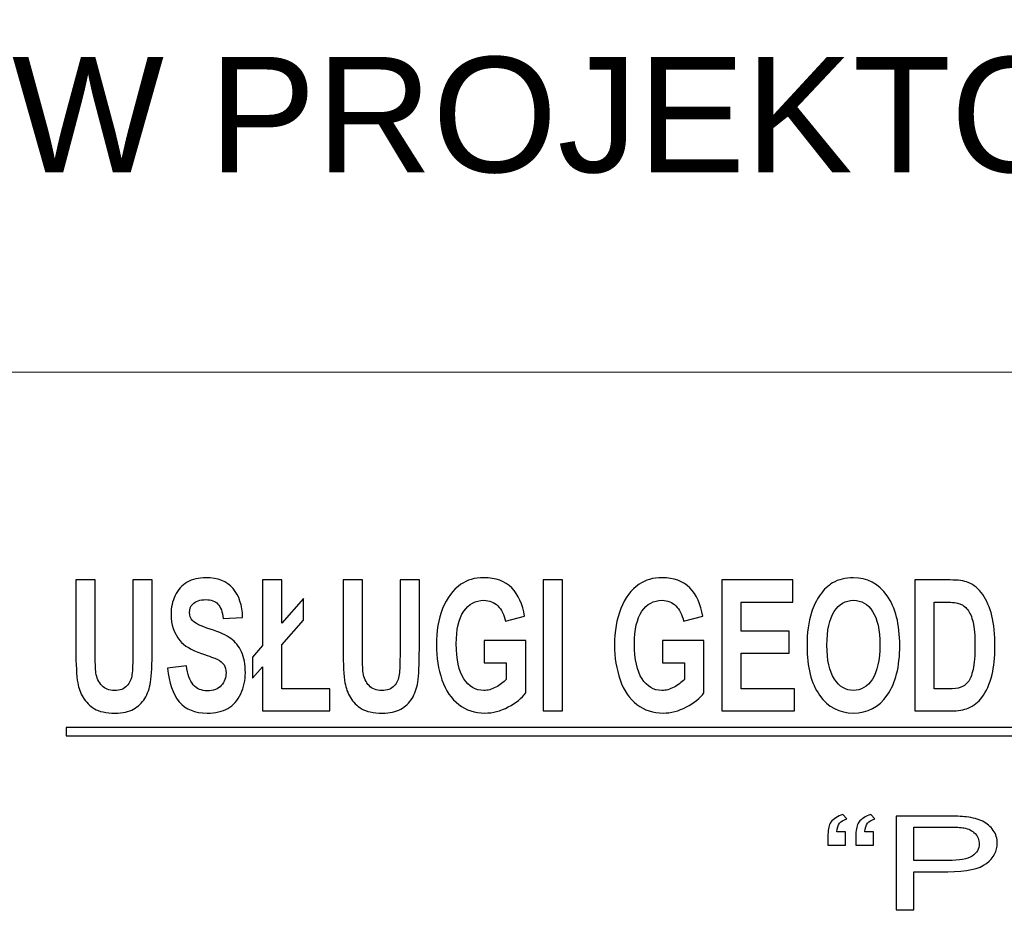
# Model space of a CAD drawing. Extents: x 5470850 to 5471103, y 5921888 to 5922012.
# Tile 12 of 44: x 5470905 to 5470914, y 5922004 to 5922012. Entities that reach past the tile are written whole.
import ezdxf

# ---------------------------------------------------------------- set-up
doc = ezdxf.new("R2010")
doc.units = 0
doc.layers.add('TABELKA', color=18, linetype='CONTINUOUS', lineweight=18)
doc.layers.add('Warstwa 1', color=250, linetype='CONTINUOUS')
doc.styles.add('Arial', font='arial.ttf')

msp = doc.modelspace()

# ---------------------------------------------------------------- linework, layer by layer
at = {"layer": 'TABELKA', "color": 18}
msp.add_lwpolyline([(5470936.6436, 5922008.7098), (5470850.0788, 5922008.7098), (5470850.0749, 5921888.383), (5470936.6436, 5921888.383)], dxfattribs=at)
at = {"layer": 'Warstwa 1', "color": 5}
for points, knots in [([(5470905.8583, 5922006.9076), (5470905.8583, 5922006.9076), (5470906.0259, 5922006.9076), (5470906.0259, 5922006.9076), (5470906.0259, 5922006.9076), (5470906.0259, 5922006.9076), (5470906.0259, 5922006.2927), (5470906.0259, 5922006.2927), (5470906.0259, 5922006.2927), (5470906.0259, 5922006.1951), (5470906.028, 5922006.1316), (5470906.0321, 5922006.1028), (5470906.0321, 5922006.1028), (5470906.0392, 5922006.0563), (5470906.0564, 5922006.019), (5470906.0833, 5922005.991), (5470906.0833, 5922005.991), (5470906.1103, 5922005.9627), (5470906.1473, 5922005.9487), (5470906.194, 5922005.9487), (5470906.194, 5922005.9487), (5470906.2416, 5922005.9487), (5470906.2775, 5922005.9619), (5470906.3016, 5922005.9886), (5470906.3016, 5922005.9886), (5470906.3258, 5922006.015), (5470906.3403, 5922006.0478), (5470906.3451, 5922006.0864), (5470906.3451, 5922006.0864), (5470906.3502, 5922006.1253), (5470906.3525, 5922006.1895), (5470906.3525, 5922006.2794), (5470906.3525, 5922006.2794), (5470906.3525, 5922006.2794), (5470906.3525, 5922006.9076), (5470906.3525, 5922006.9076), (5470906.3525, 5922006.9076), (5470906.3525, 5922006.9076), (5470906.52, 5922006.9076), (5470906.52, 5922006.9076), (5470906.52, 5922006.9076), (5470906.52, 5922006.9076), (5470906.52, 5922006.3112), (5470906.52, 5922006.3112), (5470906.52, 5922006.3112), (5470906.52, 5922006.1747), (5470906.5156, 5922006.0785), (5470906.5065, 5922006.0222), (5470906.5065, 5922006.0222), (5470906.4974, 5922005.9659), (5470906.4808, 5922005.9185), (5470906.4565, 5922005.8797), (5470906.4565, 5922005.8797), (5470906.4321, 5922005.8411), (5470906.3995, 5922005.8101), (5470906.3589, 5922005.7871), (5470906.3589, 5922005.7871), (5470906.3181, 5922005.7641), (5470906.2648, 5922005.7527), (5470906.199, 5922005.7527), (5470906.199, 5922005.7527), (5470906.1198, 5922005.7527), (5470906.0597, 5922005.7652), (5470906.0187, 5922005.7903), (5470906.0187, 5922005.7903), (5470905.9778, 5922005.8154), (5470905.9455, 5922005.8479), (5470905.9217, 5922005.8878), (5470905.9217, 5922005.8878), (5470905.898, 5922005.9278), (5470905.8823, 5922005.9698), (5470905.8748, 5922006.0137), (5470905.8748, 5922006.0137), (5470905.8638, 5922006.0788), (5470905.8583, 5922006.1747), (5470905.8583, 5922006.3019), (5470905.8583, 5922006.3019), (5470905.8583, 5922006.3019), (5470905.8583, 5922006.9076), (5470905.8583, 5922006.9076)], [0, 0, 0, 0, 0.05, 0.05, 0.05, 0.05, 0.1, 0.1, 0.1, 0.1, 0.15, 0.15, 0.15, 0.15, 0.2, 0.2, 0.2, 0.2, 0.25, 0.25, 0.25, 0.25, 0.3, 0.3, 0.3, 0.3, 0.35, 0.35, 0.35, 0.35, 0.4, 0.4, 0.4, 0.4, 0.45, 0.45, 0.45, 0.45, 0.5, 0.5, 0.5, 0.5, 0.55, 0.55, 0.55, 0.55, 0.6, 0.6, 0.6, 0.6, 0.65, 0.65, 0.65, 0.65, 0.7, 0.7, 0.7, 0.7, 0.75, 0.75, 0.75, 0.75, 0.8, 0.8, 0.8, 0.8, 0.85, 0.85, 0.85, 0.85, 0.9, 0.9, 0.9, 0.9, 0.95, 0.95, 0.95, 0.95, 1, 1, 1, 1]), ([(5470906.6544, 5922006.1414), (5470906.6544, 5922006.1414), (5470906.8175, 5922006.1633), (5470906.8175, 5922006.1633), (5470906.8175, 5922006.1633), (5470906.8271, 5922006.0883), (5470906.8471, 5922006.0333), (5470906.8772, 5922005.9981), (5470906.8772, 5922005.9981), (5470906.9071, 5922005.9632), (5470906.9475, 5922005.9455), (5470906.9986, 5922005.9455), (5470906.9986, 5922005.9455), (5470907.0525, 5922005.9455), (5470907.0932, 5922005.9611), (5470907.1205, 5922005.9926), (5470907.1205, 5922005.9926), (5470907.1479, 5922006.0238), (5470907.1616, 5922006.0602), (5470907.1616, 5922006.102), (5470907.1616, 5922006.102), (5470907.1616, 5922006.129), (5470907.1559, 5922006.1517), (5470907.1443, 5922006.1705), (5470907.1443, 5922006.1705), (5470907.1329, 5922006.1895), (5470907.1128, 5922006.2059), (5470907.084, 5922006.2197), (5470907.084, 5922006.2197), (5470907.0645, 5922006.2292), (5470907.0196, 5922006.2456), (5470906.9499, 5922006.2694), (5470906.9499, 5922006.2694), (5470906.86, 5922006.2998), (5470906.797, 5922006.3373), (5470906.7608, 5922006.3818), (5470906.7608, 5922006.3818), (5470906.7098, 5922006.4442), (5470906.6843, 5922006.5203), (5470906.6843, 5922006.6102), (5470906.6843, 5922006.6102), (5470906.6843, 5922006.6681), (5470906.6963, 5922006.7221), (5470906.7202, 5922006.7725), (5470906.7202, 5922006.7725), (5470906.7442, 5922006.8228), (5470906.7788, 5922006.8611), (5470906.8239, 5922006.8876), (5470906.8239, 5922006.8876), (5470906.8691, 5922006.9138), (5470906.9234, 5922006.927), (5470906.9871, 5922006.927), (5470906.9871, 5922006.927), (5470907.0915, 5922006.927), (5470907.1698, 5922006.8958), (5470907.2226, 5922006.8334), (5470907.2226, 5922006.8334), (5470907.2751, 5922006.7707), (5470907.3027, 5922006.6874), (5470907.3054, 5922006.583), (5470907.3054, 5922006.583), (5470907.3054, 5922006.583), (5470907.1379, 5922006.5729), (5470907.1379, 5922006.5729), (5470907.1379, 5922006.5729), (5470907.1307, 5922006.6314), (5470907.1153, 5922006.6734), (5470907.0917, 5922006.6988), (5470907.0917, 5922006.6988), (5470907.0681, 5922006.7245), (5470907.0328, 5922006.7371), (5470906.9856, 5922006.7371), (5470906.9856, 5922006.7371), (5470906.9369, 5922006.7371), (5470906.8986, 5922006.7236), (5470906.8712, 5922006.6961), (5470906.8712, 5922006.6961), (5470906.8534, 5922006.6787), (5470906.8445, 5922006.6552), (5470906.8445, 5922006.6258), (5470906.8445, 5922006.6258), (5470906.8445, 5922006.5988), (5470906.8529, 5922006.5758), (5470906.8695, 5922006.5568), (5470906.8695, 5922006.5568), (5470906.8906, 5922006.5325), (5470906.9419, 5922006.5071), (5470907.0235, 5922006.4809), (5470907.0235, 5922006.4809), (5470907.1051, 5922006.4545), (5470907.1654, 5922006.4273), (5470907.2043, 5922006.3992), (5470907.2043, 5922006.3992), (5470907.2434, 5922006.3709), (5470907.2739, 5922006.3326), (5470907.2961, 5922006.2837), (5470907.2961, 5922006.2837), (5470907.3182, 5922006.2347), (5470907.3292, 5922006.1745), (5470907.3292, 5922006.1028), (5470907.3292, 5922006.1028), (5470907.3292, 5922006.0378), (5470907.3161, 5922005.9767), (5470907.2896, 5922005.9201), (5470907.2896, 5922005.9201), (5470907.2631, 5922005.8633), (5470907.2258, 5922005.821), (5470907.1775, 5922005.7935), (5470907.1775, 5922005.7935), (5470907.1292, 5922005.7657), (5470907.0689, 5922005.752), (5470906.9968, 5922005.752), (5470906.9968, 5922005.752), (5470906.8919, 5922005.752), (5470906.8113, 5922005.785), (5470906.7551, 5922005.8513), (5470906.7551, 5922005.8513), (5470906.6988, 5922005.9177), (5470906.6652, 5922006.0145), (5470906.6544, 5922006.1414)], [0, 0, 0, 0, 0.033333, 0.033333, 0.033333, 0.033333, 0.066667, 0.066667, 0.066667, 0.066667, 0.1, 0.1, 0.1, 0.1, 0.133333, 0.133333, 0.133333, 0.133333, 0.166667, 0.166667, 0.166667, 0.166667, 0.2, 0.2, 0.2, 0.2, 0.233333, 0.233333, 0.233333, 0.233333, 0.266667, 0.266667, 0.266667, 0.266667, 0.3, 0.3, 0.3, 0.3, 0.333333, 0.333333, 0.333333, 0.333333, 0.366667, 0.366667, 0.366667, 0.366667, 0.4, 0.4, 0.4, 0.4, 0.433333, 0.433333, 0.433333, 0.433333, 0.466667, 0.466667, 0.466667, 0.466667, 0.5, 0.5, 0.5, 0.5, 0.533333, 0.533333, 0.533333, 0.533333, 0.566667, 0.566667, 0.566667, 0.566667, 0.6, 0.6, 0.6, 0.6, 0.633333, 0.633333, 0.633333, 0.633333, 0.666667, 0.666667, 0.666667, 0.666667, 0.7, 0.7, 0.7, 0.7, 0.733333, 0.733333, 0.733333, 0.733333, 0.766667, 0.766667, 0.766667, 0.766667, 0.8, 0.8, 0.8, 0.8, 0.833333, 0.833333, 0.833333, 0.833333, 0.866667, 0.866667, 0.866667, 0.866667, 0.9, 0.9, 0.9, 0.9, 0.933333, 0.933333, 0.933333, 0.933333, 0.966667, 0.966667, 0.966667, 0.966667, 1, 1, 1, 1]), ([(5470907.4792, 5922006.3392), (5470907.4792, 5922006.3392), (5470907.4792, 5922006.9076), (5470907.4792, 5922006.9076), (5470907.4792, 5922006.9076), (5470907.4792, 5922006.9076), (5470907.6463, 5922006.9076), (5470907.6463, 5922006.9076), (5470907.6463, 5922006.9076), (5470907.6463, 5922006.9076), (5470907.6463, 5922006.5319), (5470907.6463, 5922006.5319), (5470907.6463, 5922006.5319), (5470907.6463, 5922006.5319), (5470907.8327, 5922006.7458), (5470907.8327, 5922006.7458), (5470907.8327, 5922006.7458), (5470907.8327, 5922006.7458), (5470907.8327, 5922006.5584), (5470907.8327, 5922006.5584), (5470907.8327, 5922006.5584), (5470907.8327, 5922006.5584), (5470907.6463, 5922006.3453), (5470907.6463, 5922006.3453), (5470907.6463, 5922006.3453), (5470907.6463, 5922006.3453), (5470907.6463, 5922005.9635), (5470907.6463, 5922005.9635), (5470907.6463, 5922005.9635), (5470907.6463, 5922005.9635), (5470908.0636, 5922005.9635), (5470908.0636, 5922005.9635), (5470908.0636, 5922005.9635), (5470908.0636, 5922005.9635), (5470908.0636, 5922005.772), (5470908.0636, 5922005.772), (5470908.0636, 5922005.772), (5470908.0636, 5922005.772), (5470907.4792, 5922005.772), (5470907.4792, 5922005.772), (5470907.4792, 5922005.772), (5470907.4792, 5922005.772), (5470907.4792, 5922006.1547), (5470907.4792, 5922006.1547), (5470907.4792, 5922006.1547), (5470907.4792, 5922006.1547), (5470907.3914, 5922006.0547), (5470907.3914, 5922006.0547), (5470907.3914, 5922006.0547), (5470907.3914, 5922006.0547), (5470907.3914, 5922006.2385), (5470907.3914, 5922006.2385), (5470907.3914, 5922006.2385), (5470907.3914, 5922006.2385), (5470907.4792, 5922006.3392), (5470907.4792, 5922006.3392)], [0, 0, 0, 0, 0.071429, 0.071429, 0.071429, 0.071429, 0.142857, 0.142857, 0.142857, 0.142857, 0.214286, 0.214286, 0.214286, 0.214286, 0.285714, 0.285714, 0.285714, 0.285714, 0.357143, 0.357143, 0.357143, 0.357143, 0.428571, 0.428571, 0.428571, 0.428571, 0.5, 0.5, 0.5, 0.5, 0.571429, 0.571429, 0.571429, 0.571429, 0.642857, 0.642857, 0.642857, 0.642857, 0.714286, 0.714286, 0.714286, 0.714286, 0.785714, 0.785714, 0.785714, 0.785714, 0.857143, 0.857143, 0.857143, 0.857143, 0.928571, 0.928571, 0.928571, 0.928571, 1, 1, 1, 1]), ([(5470908.1774, 5922006.9076), (5470908.1774, 5922006.9076), (5470908.345, 5922006.9076), (5470908.345, 5922006.9076), (5470908.345, 5922006.9076), (5470908.345, 5922006.9076), (5470908.345, 5922006.2927), (5470908.345, 5922006.2927), (5470908.345, 5922006.2927), (5470908.345, 5922006.1951), (5470908.3471, 5922006.1316), (5470908.3511, 5922006.1028), (5470908.3511, 5922006.1028), (5470908.3583, 5922006.0563), (5470908.3755, 5922006.019), (5470908.4023, 5922005.991), (5470908.4023, 5922005.991), (5470908.4294, 5922005.9627), (5470908.4663, 5922005.9487), (5470908.5131, 5922005.9487), (5470908.5131, 5922005.9487), (5470908.5606, 5922005.9487), (5470908.5966, 5922005.9619), (5470908.6207, 5922005.9886), (5470908.6207, 5922005.9886), (5470908.6449, 5922006.015), (5470908.6594, 5922006.0478), (5470908.6642, 5922006.0864), (5470908.6642, 5922006.0864), (5470908.6692, 5922006.1253), (5470908.6715, 5922006.1895), (5470908.6715, 5922006.2794), (5470908.6715, 5922006.2794), (5470908.6715, 5922006.2794), (5470908.6715, 5922006.9076), (5470908.6715, 5922006.9076), (5470908.6715, 5922006.9076), (5470908.6715, 5922006.9076), (5470908.8391, 5922006.9076), (5470908.8391, 5922006.9076), (5470908.8391, 5922006.9076), (5470908.8391, 5922006.9076), (5470908.8391, 5922006.3112), (5470908.8391, 5922006.3112), (5470908.8391, 5922006.3112), (5470908.8391, 5922006.1747), (5470908.8346, 5922006.0785), (5470908.8256, 5922006.0222), (5470908.8256, 5922006.0222), (5470908.8165, 5922005.9659), (5470908.7999, 5922005.9185), (5470908.7755, 5922005.8797), (5470908.7755, 5922005.8797), (5470908.7512, 5922005.8411), (5470908.7185, 5922005.8101), (5470908.6779, 5922005.7871), (5470908.6779, 5922005.7871), (5470908.6371, 5922005.7641), (5470908.5838, 5922005.7527), (5470908.5181, 5922005.7527), (5470908.5181, 5922005.7527), (5470908.4389, 5922005.7527), (5470908.3787, 5922005.7652), (5470908.3378, 5922005.7903), (5470908.3378, 5922005.7903), (5470908.2968, 5922005.8154), (5470908.2646, 5922005.8479), (5470908.2408, 5922005.8878), (5470908.2408, 5922005.8878), (5470908.217, 5922005.9278), (5470908.2013, 5922005.9698), (5470908.1938, 5922006.0137), (5470908.1938, 5922006.0137), (5470908.1828, 5922006.0788), (5470908.1774, 5922006.1747), (5470908.1774, 5922006.3019), (5470908.1774, 5922006.3019), (5470908.1774, 5922006.3019), (5470908.1774, 5922006.9076), (5470908.1774, 5922006.9076)], [0, 0, 0, 0, 0.05, 0.05, 0.05, 0.05, 0.1, 0.1, 0.1, 0.1, 0.15, 0.15, 0.15, 0.15, 0.2, 0.2, 0.2, 0.2, 0.25, 0.25, 0.25, 0.25, 0.3, 0.3, 0.3, 0.3, 0.35, 0.35, 0.35, 0.35, 0.4, 0.4, 0.4, 0.4, 0.45, 0.45, 0.45, 0.45, 0.5, 0.5, 0.5, 0.5, 0.55, 0.55, 0.55, 0.55, 0.6, 0.6, 0.6, 0.6, 0.65, 0.65, 0.65, 0.65, 0.7, 0.7, 0.7, 0.7, 0.75, 0.75, 0.75, 0.75, 0.8, 0.8, 0.8, 0.8, 0.85, 0.85, 0.85, 0.85, 0.9, 0.9, 0.9, 0.9, 0.95, 0.95, 0.95, 0.95, 1, 1, 1, 1]), ([(5470909.402, 5922006.1895), (5470909.402, 5922006.1895), (5470909.402, 5922006.381), (5470909.402, 5922006.381), (5470909.402, 5922006.381), (5470909.402, 5922006.381), (5470909.7633, 5922006.381), (5470909.7633, 5922006.381), (5470909.7633, 5922006.381), (5470909.7633, 5922006.381), (5470909.7633, 5922005.9286), (5470909.7633, 5922005.9286), (5470909.7633, 5922005.9286), (5470909.7281, 5922005.8821), (5470909.6773, 5922005.8411), (5470909.6106, 5922005.8056), (5470909.6106, 5922005.8056), (5470909.5439, 5922005.7704), (5470909.4765, 5922005.7527), (5470909.4082, 5922005.7527), (5470909.4082, 5922005.7527), (5470909.3215, 5922005.7527), (5470909.2457, 5922005.7776), (5470909.1812, 5922005.8273), (5470909.1812, 5922005.8273), (5470909.1166, 5922005.8773), (5470909.0681, 5922005.9484), (5470909.0357, 5922006.0412), (5470909.0357, 5922006.0412), (5470909.0032, 5922006.134), (5470908.987, 5922006.2347), (5470908.987, 5922006.3437), (5470908.987, 5922006.3437), (5470908.987, 5922006.4619), (5470909.0051, 5922006.5671), (5470909.0413, 5922006.6591), (5470909.0413, 5922006.6591), (5470909.0776, 5922006.7509), (5470909.1305, 5922006.8215), (5470909.2005, 5922006.8704), (5470909.2005, 5922006.8704), (5470909.2536, 5922006.9082), (5470909.3199, 5922006.927), (5470909.3991, 5922006.927), (5470909.3991, 5922006.927), (5470909.5022, 5922006.927), (5470909.5827, 5922006.8974), (5470909.6405, 5922006.8384), (5470909.6405, 5922006.8384), (5470909.6985, 5922006.7792), (5470909.7358, 5922006.6975), (5470909.7524, 5922006.593), (5470909.7524, 5922006.593), (5470909.7524, 5922006.593), (5470909.5861, 5922006.5505), (5470909.5861, 5922006.5505), (5470909.5861, 5922006.5505), (5470909.5742, 5922006.6063), (5470909.5522, 5922006.6504), (5470909.52, 5922006.6827), (5470909.52, 5922006.6827), (5470909.4877, 5922006.7149), (5470909.4475, 5922006.731), (5470909.3991, 5922006.731), (5470909.3991, 5922006.731), (5470909.3259, 5922006.731), (5470909.2678, 5922006.6993), (5470909.2245, 5922006.6359), (5470909.2245, 5922006.6359), (5470909.1812, 5922006.5722), (5470909.1597, 5922006.478), (5470909.1597, 5922006.3529), (5470909.1597, 5922006.3529), (5470909.1597, 5922006.2184), (5470909.1816, 5922006.1171), (5470909.2254, 5922006.0497), (5470909.2254, 5922006.0497), (5470909.2691, 5922005.9823), (5470909.3265, 5922005.9487), (5470909.3974, 5922005.9487), (5470909.3974, 5922005.9487), (5470909.4326, 5922005.9487), (5470909.4678, 5922005.9582), (5470909.5031, 5922005.977), (5470909.5031, 5922005.977), (5470909.5383, 5922005.9957), (5470909.5686, 5922006.0187), (5470909.594, 5922006.0454), (5470909.594, 5922006.0454), (5470909.594, 5922006.0454), (5470909.594, 5922006.1895), (5470909.594, 5922006.1895), (5470909.594, 5922006.1895), (5470909.594, 5922006.1895), (5470909.402, 5922006.1895), (5470909.402, 5922006.1895)], [0, 0, 0, 0, 0.041667, 0.041667, 0.041667, 0.041667, 0.083333, 0.083333, 0.083333, 0.083333, 0.125, 0.125, 0.125, 0.125, 0.166667, 0.166667, 0.166667, 0.166667, 0.208333, 0.208333, 0.208333, 0.208333, 0.25, 0.25, 0.25, 0.25, 0.291667, 0.291667, 0.291667, 0.291667, 0.333333, 0.333333, 0.333333, 0.333333, 0.375, 0.375, 0.375, 0.375, 0.416667, 0.416667, 0.416667, 0.416667, 0.458333, 0.458333, 0.458333, 0.458333, 0.5, 0.5, 0.5, 0.5, 0.541667, 0.541667, 0.541667, 0.541667, 0.583333, 0.583333, 0.583333, 0.583333, 0.625, 0.625, 0.625, 0.625, 0.666667, 0.666667, 0.666667, 0.666667, 0.708333, 0.708333, 0.708333, 0.708333, 0.75, 0.75, 0.75, 0.75, 0.791667, 0.791667, 0.791667, 0.791667, 0.833333, 0.833333, 0.833333, 0.833333, 0.875, 0.875, 0.875, 0.875, 0.916667, 0.916667, 0.916667, 0.916667, 0.958333, 0.958333, 0.958333, 0.958333, 1, 1, 1, 1]), ([(5470909.9126, 5922005.772), (5470909.9126, 5922005.772), (5470909.9126, 5922006.9076), (5470909.9126, 5922006.9076), (5470909.9126, 5922006.9076), (5470909.9126, 5922006.9076), (5470910.0802, 5922006.9076), (5470910.0802, 5922006.9076), (5470910.0802, 5922006.9076), (5470910.0802, 5922006.9076), (5470910.0802, 5922005.772), (5470910.0802, 5922005.772), (5470910.0802, 5922005.772), (5470910.0802, 5922005.772), (5470909.9126, 5922005.772), (5470909.9126, 5922005.772)], [0, 0, 0, 0, 0.25, 0.25, 0.25, 0.25, 0.5, 0.5, 0.5, 0.5, 0.75, 0.75, 0.75, 0.75, 1, 1, 1, 1]), ([(5470910.9482, 5922006.1895), (5470910.9482, 5922006.1895), (5470910.9482, 5922006.381), (5470910.9482, 5922006.381), (5470910.9482, 5922006.381), (5470910.9482, 5922006.381), (5470911.3095, 5922006.381), (5470911.3095, 5922006.381), (5470911.3095, 5922006.381), (5470911.3095, 5922006.381), (5470911.3095, 5922005.9286), (5470911.3095, 5922005.9286), (5470911.3095, 5922005.9286), (5470911.2743, 5922005.8821), (5470911.2235, 5922005.8411), (5470911.1568, 5922005.8056), (5470911.1568, 5922005.8056), (5470911.0901, 5922005.7704), (5470911.0227, 5922005.7527), (5470910.9545, 5922005.7527), (5470910.9545, 5922005.7527), (5470910.8677, 5922005.7527), (5470910.7919, 5922005.7776), (5470910.7274, 5922005.8273), (5470910.7274, 5922005.8273), (5470910.6628, 5922005.8773), (5470910.6143, 5922005.9484), (5470910.5819, 5922006.0412), (5470910.5819, 5922006.0412), (5470910.5494, 5922006.134), (5470910.5332, 5922006.2347), (5470910.5332, 5922006.3437), (5470910.5332, 5922006.3437), (5470910.5332, 5922006.4619), (5470910.5513, 5922006.5671), (5470910.5875, 5922006.6591), (5470910.5875, 5922006.6591), (5470910.6238, 5922006.7509), (5470910.6767, 5922006.8215), (5470910.7467, 5922006.8704), (5470910.7467, 5922006.8704), (5470910.7999, 5922006.9082), (5470910.8661, 5922006.927), (5470910.9453, 5922006.927), (5470910.9453, 5922006.927), (5470911.0484, 5922006.927), (5470911.129, 5922006.8974), (5470911.1867, 5922006.8384), (5470911.1867, 5922006.8384), (5470911.2447, 5922006.7792), (5470911.282, 5922006.6975), (5470911.2986, 5922006.593), (5470911.2986, 5922006.593), (5470911.2986, 5922006.593), (5470911.1323, 5922006.5505), (5470911.1323, 5922006.5505), (5470911.1323, 5922006.5505), (5470911.1204, 5922006.6063), (5470911.0984, 5922006.6504), (5470911.0662, 5922006.6827), (5470911.0662, 5922006.6827), (5470911.0339, 5922006.7149), (5470910.9937, 5922006.731), (5470910.9453, 5922006.731), (5470910.9453, 5922006.731), (5470910.8721, 5922006.731), (5470910.814, 5922006.6993), (5470910.7707, 5922006.6359), (5470910.7707, 5922006.6359), (5470910.7274, 5922006.5722), (5470910.7059, 5922006.478), (5470910.7059, 5922006.3529), (5470910.7059, 5922006.3529), (5470910.7059, 5922006.2184), (5470910.7278, 5922006.1171), (5470910.7716, 5922006.0497), (5470910.7716, 5922006.0497), (5470910.8153, 5922005.9823), (5470910.8727, 5922005.9487), (5470910.9436, 5922005.9487), (5470910.9436, 5922005.9487), (5470910.9788, 5922005.9487), (5470911.014, 5922005.9582), (5470911.0493, 5922005.977), (5470911.0493, 5922005.977), (5470911.0845, 5922005.9957), (5470911.1148, 5922006.0187), (5470911.1402, 5922006.0454), (5470911.1402, 5922006.0454), (5470911.1402, 5922006.0454), (5470911.1402, 5922006.1895), (5470911.1402, 5922006.1895), (5470911.1402, 5922006.1895), (5470911.1402, 5922006.1895), (5470910.9482, 5922006.1895), (5470910.9482, 5922006.1895)], [0, 0, 0, 0, 0.041667, 0.041667, 0.041667, 0.041667, 0.083333, 0.083333, 0.083333, 0.083333, 0.125, 0.125, 0.125, 0.125, 0.166667, 0.166667, 0.166667, 0.166667, 0.208333, 0.208333, 0.208333, 0.208333, 0.25, 0.25, 0.25, 0.25, 0.291667, 0.291667, 0.291667, 0.291667, 0.333333, 0.333333, 0.333333, 0.333333, 0.375, 0.375, 0.375, 0.375, 0.416667, 0.416667, 0.416667, 0.416667, 0.458333, 0.458333, 0.458333, 0.458333, 0.5, 0.5, 0.5, 0.5, 0.541667, 0.541667, 0.541667, 0.541667, 0.583333, 0.583333, 0.583333, 0.583333, 0.625, 0.625, 0.625, 0.625, 0.666667, 0.666667, 0.666667, 0.666667, 0.708333, 0.708333, 0.708333, 0.708333, 0.75, 0.75, 0.75, 0.75, 0.791667, 0.791667, 0.791667, 0.791667, 0.833333, 0.833333, 0.833333, 0.833333, 0.875, 0.875, 0.875, 0.875, 0.916667, 0.916667, 0.916667, 0.916667, 0.958333, 0.958333, 0.958333, 0.958333, 1, 1, 1, 1]), ([(5470911.4641, 5922005.772), (5470911.4641, 5922005.772), (5470911.4641, 5922006.9076), (5470911.4641, 5922006.9076), (5470911.4641, 5922006.9076), (5470911.4641, 5922006.9076), (5470912.0794, 5922006.9076), (5470912.0794, 5922006.9076), (5470912.0794, 5922006.9076), (5470912.0794, 5922006.9076), (5470912.0794, 5922006.7154), (5470912.0794, 5922006.7154), (5470912.0794, 5922006.7154), (5470912.0794, 5922006.7154), (5470911.6316, 5922006.7154), (5470911.6316, 5922006.7154), (5470911.6316, 5922006.7154), (5470911.6316, 5922006.7154), (5470911.6316, 5922006.4637), (5470911.6316, 5922006.4637), (5470911.6316, 5922006.4637), (5470911.6316, 5922006.4637), (5470912.0483, 5922006.4637), (5470912.0483, 5922006.4637), (5470912.0483, 5922006.4637), (5470912.0483, 5922006.4637), (5470912.0483, 5922006.2726), (5470912.0483, 5922006.2726), (5470912.0483, 5922006.2726), (5470912.0483, 5922006.2726), (5470911.6316, 5922006.2726), (5470911.6316, 5922006.2726), (5470911.6316, 5922006.2726), (5470911.6316, 5922006.2726), (5470911.6316, 5922005.9635), (5470911.6316, 5922005.9635), (5470911.6316, 5922005.9635), (5470911.6316, 5922005.9635), (5470912.0952, 5922005.9635), (5470912.0952, 5922005.9635), (5470912.0952, 5922005.9635), (5470912.0952, 5922005.9635), (5470912.0952, 5922005.772), (5470912.0952, 5922005.772), (5470912.0952, 5922005.772), (5470912.0952, 5922005.772), (5470911.4641, 5922005.772), (5470911.4641, 5922005.772)], [0, 0, 0, 0, 0.083333, 0.083333, 0.083333, 0.083333, 0.166667, 0.166667, 0.166667, 0.166667, 0.25, 0.25, 0.25, 0.25, 0.333333, 0.333333, 0.333333, 0.333333, 0.416667, 0.416667, 0.416667, 0.416667, 0.5, 0.5, 0.5, 0.5, 0.583333, 0.583333, 0.583333, 0.583333, 0.666667, 0.666667, 0.666667, 0.666667, 0.75, 0.75, 0.75, 0.75, 0.833333, 0.833333, 0.833333, 0.833333, 0.916667, 0.916667, 0.916667, 0.916667, 1, 1, 1, 1]), ([(5470912.2035, 5922006.3328), (5470912.2035, 5922006.4487), (5470912.216, 5922006.5457), (5470912.2414, 5922006.6242), (5470912.2414, 5922006.6242), (5470912.2603, 5922006.6818), (5470912.286, 5922006.734), (5470912.3187, 5922006.7799), (5470912.3187, 5922006.7799), (5470912.3513, 5922006.8257), (5470912.3871, 5922006.8598), (5470912.4259, 5922006.882), (5470912.4259, 5922006.882), (5470912.4777, 5922006.9122), (5470912.5372, 5922006.927), (5470912.6048, 5922006.927), (5470912.6048, 5922006.927), (5470912.7272, 5922006.927), (5470912.825, 5922006.8751), (5470912.8984, 5922006.7713), (5470912.8984, 5922006.7713), (5470912.9719, 5922006.6676), (5470913.0086, 5922006.5232), (5470913.0086, 5922006.3384), (5470913.0086, 5922006.3384), (5470913.0086, 5922006.1549), (5470912.9721, 5922006.0116), (5470912.8992, 5922005.9079), (5470912.8992, 5922005.9079), (5470912.8264, 5922005.8045), (5470912.7289, 5922005.7527), (5470912.6072, 5922005.7527), (5470912.6072, 5922005.7527), (5470912.4837, 5922005.7527), (5470912.3855, 5922005.8043), (5470912.3127, 5922005.9072), (5470912.3127, 5922005.9072), (5470912.2398, 5922006.0103), (5470912.2035, 5922006.1523), (5470912.2035, 5922006.3328)], [0, 0, 0, 0, 0.1, 0.1, 0.1, 0.1, 0.2, 0.2, 0.2, 0.2, 0.3, 0.3, 0.3, 0.3, 0.4, 0.4, 0.4, 0.4, 0.5, 0.5, 0.5, 0.5, 0.6, 0.6, 0.6, 0.6, 0.7, 0.7, 0.7, 0.7, 0.8, 0.8, 0.8, 0.8, 0.9, 0.9, 0.9, 0.9, 1, 1, 1, 1]), ([(5470913.1388, 5922006.9076), (5470913.1388, 5922006.9076), (5470913.4452, 5922006.9076), (5470913.4452, 5922006.9076), (5470913.4452, 5922006.9076), (5470913.5142, 5922006.9076), (5470913.5667, 5922006.9005), (5470913.6031, 5922006.886), (5470913.6031, 5922006.886), (5470913.6517, 5922006.8664), (5470913.6935, 5922006.8315), (5470913.7281, 5922006.7813), (5470913.7281, 5922006.7813), (5470913.7629, 5922006.7313), (5470913.7893, 5922006.67), (5470913.8075, 5922006.5975), (5470913.8075, 5922006.5975), (5470913.8255, 5922006.5248), (5470913.8345, 5922006.4354), (5470913.8345, 5922006.3289), (5470913.8345, 5922006.3289), (5470913.8345, 5922006.2356), (5470913.8261, 5922006.1549), (5470913.8091, 5922006.0872), (5470913.8091, 5922006.0872), (5470913.7884, 5922006.0047), (5470913.7588, 5922005.9378), (5470913.7202, 5922005.8868), (5470913.7202, 5922005.8868), (5470913.6911, 5922005.8479), (5470913.6519, 5922005.8178), (5470913.6024, 5922005.7961), (5470913.6024, 5922005.7961), (5470913.5656, 5922005.78), (5470913.516, 5922005.772), (5470913.454, 5922005.772), (5470913.454, 5922005.772), (5470913.454, 5922005.772), (5470913.1388, 5922005.772), (5470913.1388, 5922005.772), (5470913.1388, 5922005.772), (5470913.1388, 5922005.772), (5470913.1388, 5922006.9076), (5470913.1388, 5922006.9076)], [0, 0, 0, 0, 0.090909, 0.090909, 0.090909, 0.090909, 0.181818, 0.181818, 0.181818, 0.181818, 0.272727, 0.272727, 0.272727, 0.272727, 0.363636, 0.363636, 0.363636, 0.363636, 0.454545, 0.454545, 0.454545, 0.454545, 0.545455, 0.545455, 0.545455, 0.545455, 0.636364, 0.636364, 0.636364, 0.636364, 0.727273, 0.727273, 0.727273, 0.727273, 0.818182, 0.818182, 0.818182, 0.818182, 0.909091, 0.909091, 0.909091, 0.909091, 1, 1, 1, 1]), ([(5470912.376, 5922006.3405), (5470912.376, 5922006.212), (5470912.3979, 5922006.1144), (5470912.4412, 5922006.0481), (5470912.4412, 5922006.0481), (5470912.4847, 5922005.9817), (5470912.5397, 5922005.9487), (5470912.6066, 5922005.9487), (5470912.6066, 5922005.9487), (5470912.6733, 5922005.9487), (5470912.7282, 5922005.9814), (5470912.7711, 5922006.0475), (5470912.7711, 5922006.0475), (5470912.8138, 5922006.1134), (5470912.8352, 5922006.212), (5470912.8352, 5922006.3437), (5470912.8352, 5922006.3437), (5470912.8352, 5922006.4738), (5470912.8144, 5922006.5708), (5470912.7728, 5922006.635), (5470912.7728, 5922006.635), (5470912.7311, 5922006.699), (5470912.6756, 5922006.731), (5470912.6066, 5922006.731), (5470912.6066, 5922006.731), (5470912.5374, 5922006.731), (5470912.4818, 5922006.6985), (5470912.4394, 5922006.6338), (5470912.4394, 5922006.6338), (5470912.3973, 5922006.569), (5470912.376, 5922006.4714), (5470912.376, 5922006.3405)], [0, 0, 0, 0, 0.125, 0.125, 0.125, 0.125, 0.25, 0.25, 0.25, 0.25, 0.375, 0.375, 0.375, 0.375, 0.5, 0.5, 0.5, 0.5, 0.625, 0.625, 0.625, 0.625, 0.75, 0.75, 0.75, 0.75, 0.875, 0.875, 0.875, 0.875, 1, 1, 1, 1]), ([(5470913.3064, 5922006.7154), (5470913.3064, 5922006.7154), (5470913.3064, 5922005.9635), (5470913.3064, 5922005.9635), (5470913.3064, 5922005.9635), (5470913.3064, 5922005.9635), (5470913.4314, 5922005.9635), (5470913.4314, 5922005.9635), (5470913.4314, 5922005.9635), (5470913.4782, 5922005.9635), (5470913.512, 5922005.9669), (5470913.5329, 5922005.9743), (5470913.5329, 5922005.9743), (5470913.5599, 5922005.9836), (5470913.5826, 5922005.9992), (5470913.6005, 5922006.0214), (5470913.6005, 5922006.0214), (5470913.6185, 5922006.0436), (5470913.633, 5922006.0803), (5470913.6444, 5922006.1311), (5470913.6444, 5922006.1311), (5470913.6556, 5922006.1819), (5470913.6614, 5922006.2514), (5470913.6614, 5922006.3392), (5470913.6614, 5922006.3392), (5470913.6614, 5922006.427), (5470913.6556, 5922006.4941), (5470913.6444, 5922006.5412), (5470913.6444, 5922006.5412), (5470913.633, 5922006.5882), (5470913.6172, 5922006.625), (5470913.5969, 5922006.6512), (5470913.5969, 5922006.6512), (5470913.5764, 5922006.6776), (5470913.5505, 5922006.6954), (5470913.5192, 5922006.7046), (5470913.5192, 5922006.7046), (5470913.4958, 5922006.712), (5470913.45, 5922006.7154), (5470913.3815, 5922006.7154), (5470913.3815, 5922006.7154), (5470913.3815, 5922006.7154), (5470913.3064, 5922006.7154), (5470913.3064, 5922006.7154)], [0, 0, 0, 0, 0.090909, 0.090909, 0.090909, 0.090909, 0.181818, 0.181818, 0.181818, 0.181818, 0.272727, 0.272727, 0.272727, 0.272727, 0.363636, 0.363636, 0.363636, 0.363636, 0.454545, 0.454545, 0.454545, 0.454545, 0.545455, 0.545455, 0.545455, 0.545455, 0.636364, 0.636364, 0.636364, 0.636364, 0.727273, 0.727273, 0.727273, 0.727273, 0.818182, 0.818182, 0.818182, 0.818182, 0.909091, 0.909091, 0.909091, 0.909091, 1, 1, 1, 1]), ([(5470905.775, 5922005.6278), (5470905.775, 5922005.6278), (5470929.7188, 5922005.6278), (5470929.7188, 5922005.6278), (5470929.7188, 5922005.6278), (5470929.7188, 5922005.6278), (5470929.7188, 5922005.5557), (5470929.7188, 5922005.5557), (5470929.7188, 5922005.5557), (5470929.7188, 5922005.5557), (5470905.775, 5922005.5557), (5470905.775, 5922005.5557), (5470905.775, 5922005.5557), (5470905.775, 5922005.5557), (5470905.775, 5922005.6278), (5470905.775, 5922005.6278)], [0, 0, 0, 0, 0.25, 0.25, 0.25, 0.25, 0.5, 0.5, 0.5, 0.5, 0.75, 0.75, 0.75, 0.75, 1, 1, 1, 1]), ([(5470912.5368, 5922004.7229), (5470912.5368, 5922004.7229), (5470912.5368, 5922004.607), (5470912.5368, 5922004.607), (5470912.5368, 5922004.607), (5470912.5368, 5922004.607), (5470912.3855, 5922004.607), (5470912.3855, 5922004.607), (5470912.3855, 5922004.607), (5470912.3855, 5922004.607), (5470912.3855, 5922004.6985), (5470912.3855, 5922004.6985), (5470912.3855, 5922004.6985), (5470912.3855, 5922004.7481), (5470912.3938, 5922004.7839), (5470912.4106, 5922004.8063), (5470912.4106, 5922004.8063), (5470912.4325, 5922004.8358), (5470912.4673, 5922004.8582), (5470912.5149, 5922004.8733), (5470912.5149, 5922004.8733), (5470912.5149, 5922004.8733), (5470912.5491, 5922004.8345), (5470912.5491, 5922004.8345), (5470912.5491, 5922004.8345), (5470912.5205, 5922004.8259), (5470912.4994, 5922004.8133), (5470912.4857, 5922004.7964), (5470912.4857, 5922004.7964), (5470912.4721, 5922004.7797), (5470912.4647, 5922004.7551), (5470912.463, 5922004.7229), (5470912.463, 5922004.7229), (5470912.463, 5922004.7229), (5470912.5368, 5922004.7229), (5470912.5368, 5922004.7229)], [0, 0, 0, 0, 0.111111, 0.111111, 0.111111, 0.111111, 0.222222, 0.222222, 0.222222, 0.222222, 0.333333, 0.333333, 0.333333, 0.333333, 0.444444, 0.444444, 0.444444, 0.444444, 0.555556, 0.555556, 0.555556, 0.555556, 0.666667, 0.666667, 0.666667, 0.666667, 0.777778, 0.777778, 0.777778, 0.777778, 0.888889, 0.888889, 0.888889, 0.888889, 1, 1, 1, 1]), ([(5470912.7796, 5922004.7229), (5470912.7796, 5922004.7229), (5470912.7796, 5922004.607), (5470912.7796, 5922004.607), (5470912.7796, 5922004.607), (5470912.7796, 5922004.607), (5470912.6282, 5922004.607), (5470912.6282, 5922004.607), (5470912.6282, 5922004.607), (5470912.6282, 5922004.607), (5470912.6282, 5922004.6985), (5470912.6282, 5922004.6985), (5470912.6282, 5922004.6985), (5470912.6282, 5922004.7481), (5470912.6368, 5922004.7839), (5470912.6534, 5922004.8063), (5470912.6534, 5922004.8063), (5470912.6753, 5922004.8358), (5470912.7101, 5922004.8582), (5470912.7576, 5922004.8733), (5470912.7576, 5922004.8733), (5470912.7576, 5922004.8733), (5470912.7921, 5922004.8345), (5470912.7921, 5922004.8345), (5470912.7921, 5922004.8345), (5470912.7632, 5922004.8259), (5470912.7421, 5922004.8133), (5470912.7285, 5922004.7964), (5470912.7285, 5922004.7964), (5470912.7151, 5922004.7797), (5470912.7073, 5922004.7551), (5470912.7058, 5922004.7229), (5470912.7058, 5922004.7229), (5470912.7058, 5922004.7229), (5470912.7796, 5922004.7229), (5470912.7796, 5922004.7229)], [0, 0, 0, 0, 0.111111, 0.111111, 0.111111, 0.111111, 0.222222, 0.222222, 0.222222, 0.222222, 0.333333, 0.333333, 0.333333, 0.333333, 0.444444, 0.444444, 0.444444, 0.444444, 0.555556, 0.555556, 0.555556, 0.555556, 0.666667, 0.666667, 0.666667, 0.666667, 0.777778, 0.777778, 0.777778, 0.777778, 0.888889, 0.888889, 0.888889, 0.888889, 1, 1, 1, 1]), ([(5470912.9784, 5922004.0461), (5470912.9784, 5922004.0461), (5470912.9784, 5922004.8595), (5470912.9784, 5922004.8595), (5470912.9784, 5922004.8595), (5470912.9784, 5922004.8595), (5470913.4116, 5922004.8595), (5470913.4116, 5922004.8595), (5470913.4116, 5922004.8595), (5470913.4877, 5922004.8595), (5470913.546, 5922004.8568), (5470913.5861, 5922004.8517), (5470913.5861, 5922004.8517), (5470913.6425, 5922004.8451), (5470913.6898, 5922004.8324), (5470913.728, 5922004.8137), (5470913.728, 5922004.8137), (5470913.7661, 5922004.7951), (5470913.7967, 5922004.7688), (5470913.82, 5922004.7352), (5470913.82, 5922004.7352), (5470913.8433, 5922004.7015), (5470913.8548, 5922004.6646), (5470913.8548, 5922004.6243), (5470913.8548, 5922004.6243), (5470913.8548, 5922004.5551), (5470913.8237, 5922004.4964), (5470913.7618, 5922004.4485), (5470913.7618, 5922004.4485), (5470913.6995, 5922004.4008), (5470913.5872, 5922004.3767), (5470913.4249, 5922004.3767), (5470913.4249, 5922004.3767), (5470913.4249, 5922004.3767), (5470913.1303, 5922004.3767), (5470913.1303, 5922004.3767), (5470913.1303, 5922004.3767), (5470913.1303, 5922004.3767), (5470913.1303, 5922004.0461), (5470913.1303, 5922004.0461), (5470913.1303, 5922004.0461), (5470913.1303, 5922004.0461), (5470912.9784, 5922004.0461), (5470912.9784, 5922004.0461)], [0, 0, 0, 0, 0.090909, 0.090909, 0.090909, 0.090909, 0.181818, 0.181818, 0.181818, 0.181818, 0.272727, 0.272727, 0.272727, 0.272727, 0.363636, 0.363636, 0.363636, 0.363636, 0.454545, 0.454545, 0.454545, 0.454545, 0.545455, 0.545455, 0.545455, 0.545455, 0.636364, 0.636364, 0.636364, 0.636364, 0.727273, 0.727273, 0.727273, 0.727273, 0.818182, 0.818182, 0.818182, 0.818182, 0.909091, 0.909091, 0.909091, 0.909091, 1, 1, 1, 1]), ([(5470913.1303, 5922004.4727), (5470913.1303, 5922004.4727), (5470913.4273, 5922004.4727), (5470913.4273, 5922004.4727), (5470913.4273, 5922004.4727), (5470913.5254, 5922004.4727), (5470913.5952, 5922004.4856), (5470913.6363, 5922004.5116), (5470913.6363, 5922004.5116), (5470913.6775, 5922004.5375), (5470913.6981, 5922004.5739), (5470913.6981, 5922004.6209), (5470913.6981, 5922004.6209), (5470913.6981, 5922004.6549), (5470913.6861, 5922004.6841), (5470913.6618, 5922004.7083), (5470913.6618, 5922004.7083), (5470913.6375, 5922004.7326), (5470913.6056, 5922004.7485), (5470913.5658, 5922004.7562), (5470913.5658, 5922004.7562), (5470913.5401, 5922004.761), (5470913.4931, 5922004.7635), (5470913.4241, 5922004.7635), (5470913.4241, 5922004.7635), (5470913.4241, 5922004.7635), (5470913.1303, 5922004.7635), (5470913.1303, 5922004.7635), (5470913.1303, 5922004.7635), (5470913.1303, 5922004.7635), (5470913.1303, 5922004.4727), (5470913.1303, 5922004.4727)], [0, 0, 0, 0, 0.125, 0.125, 0.125, 0.125, 0.25, 0.25, 0.25, 0.25, 0.375, 0.375, 0.375, 0.375, 0.5, 0.5, 0.5, 0.5, 0.625, 0.625, 0.625, 0.625, 0.75, 0.75, 0.75, 0.75, 0.875, 0.875, 0.875, 0.875, 1, 1, 1, 1])]:
    msp.add_open_spline(points, degree=3, knots=knots, dxfattribs=at)

# ---------------------------------------------------------------- texts
at = {"layer": 'TABELKA', "color": 18, "style": 'Arial'}
msp.add_text('METRYKA INFORMATYCZNEJ KOPII MAPY DO CELÓW PROJEKTOWYCH', height=1, dxfattribs=at).set_placement((5470870.3016, 5922010.4455))

doc.saveas('drawing.dxf')
